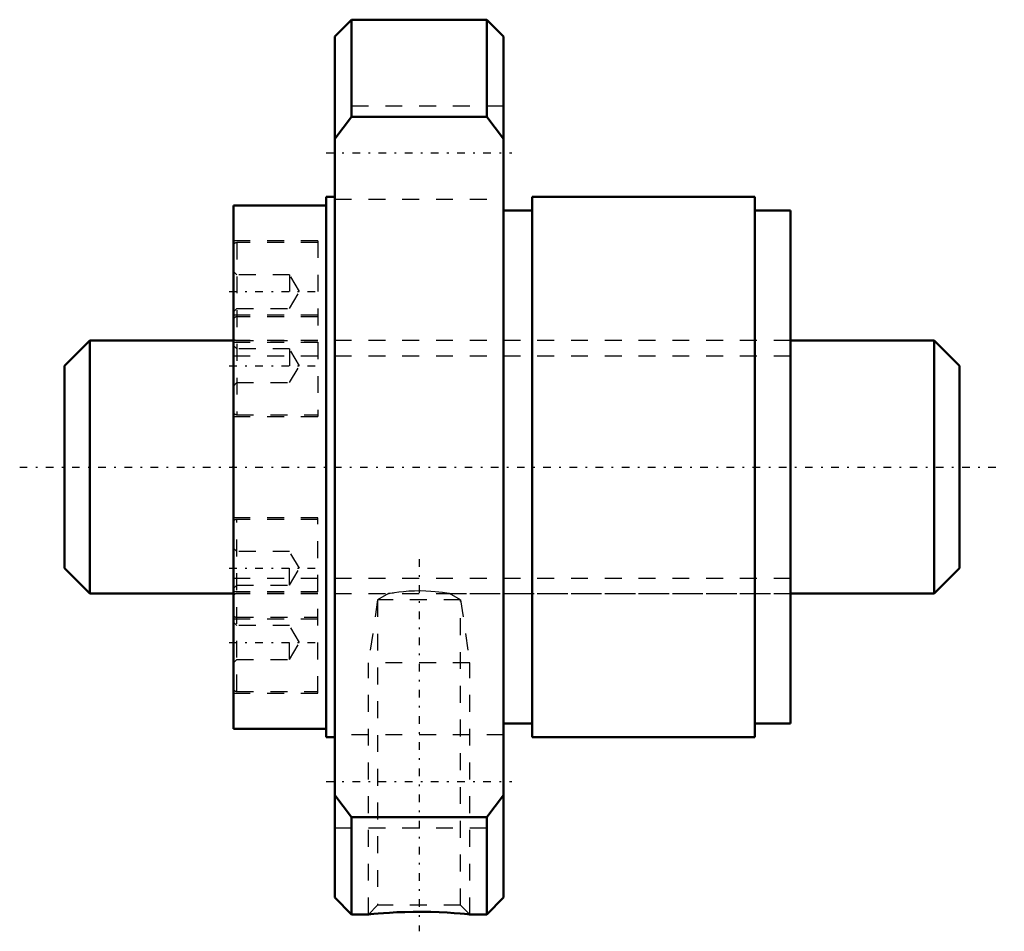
# Model space of a CAD drawing. Header units: millimetres. Extents: x -12.7 to 45.6, y -27.5 to 26.5.
import ezdxf

# ---------------------------------------------------------------- set-up
doc = ezdxf.new("R2010")
doc.units = ezdxf.units.MM
doc.linetypes.add('Center', pattern=[1.5, 0.45, -0.5, 0.05, -0.5])
doc.linetypes.add('Dashed', pattern=[2, 1, -1])
for name, color, linetype, lineweight in [('2d ConnectionPoints', 7, 'Continuous', 50), ('AM_0', 7, 'Continuous', 50), ('AM_5', 3, 'Continuous', 25), ('AM_7', 7, 'Center', 25), ('AM_9', 6, 'Dashed', 25)]:
    doc.layers.add(name, color=color, linetype=linetype, lineweight=lineweight)

# ---------------------------------------------------------------- blocks, each defined once
blk = doc.blocks.new('1_N0130WGF1530_1Nut_0_in_WGF1530_1G1_53LC3_N0_13_0_0_0')
at = {"layer": 'AM_0'}
for p, q in [((7, 26.5), (6, 25.5)), ((15, 26.5), (7, 26.5)), ((7, 26.5), (7, 20.736)), ((16, 25.5), (15, 26.5)), ((15, 26.5), (15, 20.736)), ((6, 25.5), (6, -25.5)), ((16, 25.5), (16, -25.5)), ((7, 20.736), (6, 19.442)), ((15, 20.736), (7, 20.736)), ((16, 19.442), (15, 20.736)), ((6, 16), (5.5, 16)), ((5.5, 16), (5.5, -16)), ((30.875, 16), (17.7, 16)), ((17.7, 16), (17.7, -16)), ((30.875, 16), (30.875, -16)), ((5.5, 15.5), (0, 15.5)), ((0, 15.5), (0, -15.5)), ((17.7, 15.2), (16, 15.2)), ((33, 15.2), (30.875, 15.2)), ((33, 15.2), (33, -15.2)), ((0, -15.5), (5.5, -15.5)), ((16, -15.2), (17.7, -15.2)), ((30.875, -15.2), (33, -15.2)), ((5.5, -16), (6, -16)), ((17.7, -16), (30.875, -16)), ((6, -19.442), (7, -20.736)), ((15, -20.736), (16, -19.442)), ((7, -20.736), (7, -26.5)), ((7, -20.736), (15, -20.736)), ((15, -20.736), (15, -26.5)), ((6, -25.5), (7, -26.5)), ((15, -26.5), (16, -25.5)), ((7, -26.5), (8.003, -26.5)), ((13.991, -26.5), (15, -26.5))]:
    blk.add_line(p, q, dxfattribs=at)
blk.add_lwpolyline([(8, -26.5), (8.036, -26.496), (8.144, -26.486), (8.326, -26.469), (8.573, -26.447), (8.885, -26.423), (9.256, -26.399), (9.681, -26.376), (10.149, -26.359), (10.653, -26.349), (11.169, -26.347), (11.694, -26.355), (12.19, -26.371), (12.666, -26.394), (13.072, -26.42), (13.429, -26.447), (13.691, -26.47), (13.882, -26.488), (13.979, -26.498), (14, -26.5)], dxfattribs=at)
at = {"layer": 'AM_5', "linetype": 'Dashed'}
for p, q in [((8.541, -7.875), (8, -11.6)), ((13.459, -7.875), (14, -11.6)), ((14, -11.6), (8, -11.6)), ((8, -26.5), (8, -11.6)), ((14, -26.5), (14, -11.6))]:
    blk.add_line(p, q, dxfattribs=at)
at = {"layer": 'AM_7'}
for p, q in [((5.5, 18.62), (16.5, 18.62)), ((-0.25, 10.392), (5.25, 10.392)), ((-0.25, 6), (5.25, 6)), ((11, -5.453), (11, -27.502)), ((-0.25, -6), (5.25, -6)), ((-0.25, -10.392), (5.25, -10.392)), ((5.5, -18.62), (16.5, -18.62))]:
    blk.add_line(p, q, dxfattribs=at)
at = {"layer": 'AM_9'}
for p, q in [((16, 21.37), (6, 21.37)), ((6, 15.87), (16, 15.87)), ((5, 13.392), (0, 13.392)), ((5, 13.292), (0.2, 13.292)), ((0.2, 13.292), (0.2, 3.1)), ((5, 13.392), (5, 3)), ((0.2, 11.392), (0, 11.592)), ((3.333, 11.392), (0.2, 11.392)), ((3.911, 10.392), (3.333, 11.392)), ((3.333, 11.392), (3.333, 9.392)), ((3.333, 9.392), (3.911, 10.392)), ((0, 9.192), (0.2, 9.392)), ((0.2, 9.392), (3.333, 9.392)), ((5, 9), (0, 9)), ((5, 8.9), (0.2, 8.9)), ((33, 7.5), (0, 7.5)), ((0, 7.392), (5, 7.392)), ((0.2, 7), (0, 7.2)), ((0.2, 7.492), (5, 7.492)), ((3.333, 7), (0.2, 7)), ((3.911, 6), (3.333, 7)), ((3.333, 7), (3.333, 5)), ((3.333, 5), (3.911, 6)), ((0, 4.8), (0.2, 5)), ((0.2, 5), (3.333, 5)), ((0, 3), (5, 3)), ((0.2, 3.1), (5, 3.1)), ((5, -3), (0, -3)), ((5, -3.1), (0.2, -3.1)), ((0.2, -13.292), (0.2, -3.1)), ((5, -13.392), (5, -3)), ((0.2, -5), (0, -4.8)), ((3.333, -5), (0.2, -5)), ((3.333, -7), (3.333, -5)), ((3.911, -6), (3.333, -5)), ((3.333, -7), (3.911, -6)), ((0, -7.2), (0.2, -7)), ((5, -7.392), (0, -7.392)), ((0, -7.5), (9.193, -7.5)), ((0.2, -7), (3.333, -7)), ((5, -7.492), (0.2, -7.492)), ((9.193, -7.499), (8.541, -7.875)), ((9.191, -7.5), (9.224, -7.494)), ((9.434, -7.461), (9.485, -7.454)), ((13.459, -7.875), (12.809, -7.5)), ((12.809, -7.5), (33, -7.5)), ((13.459, -7.875), (8.541, -7.875)), ((8.541, -7.875), (8.541, -25.959)), ((13.459, -25.959), (13.459, -7.875)), ((0, -9), (5, -9)), ((0.2, -9.392), (0, -9.192)), ((0.2, -8.9), (5, -8.9)), ((3.333, -9.392), (0.2, -9.392)), ((3.333, -11.392), (3.333, -9.392)), ((3.911, -10.392), (3.333, -9.392)), ((3.333, -11.392), (3.911, -10.392)), ((0, -11.592), (0.2, -11.392)), ((0.2, -11.392), (3.333, -11.392)), ((0, -13.392), (5, -13.392)), ((0.2, -13.292), (5, -13.292)), ((16, -15.87), (6, -15.87)), ((6, -21.37), (16, -21.37)), ((8.541, -25.959), (8, -26.5)), ((13.459, -25.959), (8.541, -25.959)), ((14, -26.5), (13.459, -25.959))]:
    blk.add_line(p, q, dxfattribs=at)
blk.add_lwpolyline([(12.809, -7.5), (12.788, -7.496), (12.645, -7.473), (12.375, -7.434), (11.958, -7.387), (11.686, -7.365), (11.391, -7.349), (11.065, -7.342), (10.728, -7.345), (10.397, -7.36), (10.074, -7.384), (9.794, -7.413), (9.545, -7.445), (9.401, -7.466), (9.288, -7.484), (9.218, -7.495), (9.191, -7.5), (9.191, -7.5)], dxfattribs=at)
for centre, start, end in [((0.2, 13.092), 90, 180), ((0.2, 8.7), 90, 180), ((0.2, 7.692), 180, 270), ((0.2, 3.3), 180, 270), ((0.2, -3.3), 90, 180), ((0.2, -7.692), 90, 180), ((0.2, -8.7), 180, 270), ((0.2, -13.092), 180, 270)]:
    blk.add_arc(centre, 0.2, start, end, dxfattribs=at)
blk = doc.blocks.new('2_N0130WGF1530_10Shaft_0_in_WGF1530_1G1_53LC3_N0_13_0_0_0')
at = {"layer": 'AM_0'}
for p, q in [((-8.5, 7.5), (-10, 6)), ((0, 7.5), (-8.5, 7.5)), ((-8.5, 7.5), (-8.5, -7.5)), ((41.5, 7.5), (33, 7.5)), ((43, 6), (41.5, 7.5)), ((41.5, 7.5), (41.5, -7.5)), ((-10, 6), (-10, -6)), ((43, 6), (43, -6)), ((-10, -6), (-8.5, -7.5)), ((41.5, -7.5), (43, -6)), ((-8.5, -7.5), (0, -7.5)), ((33, -7.5), (41.5, -7.5))]:
    blk.add_line(p, q, dxfattribs=at)
at = {"layer": 'AM_5', "linetype": 'Dashed'}
for p, q in [((0, 6.58), (33, 6.58)), ((0, -6.58), (33, -6.58))]:
    blk.add_line(p, q, dxfattribs=at)
at = {"layer": 'AM_7'}
blk.add_line((-12.65, 0), (45.65, 0), dxfattribs=at)
at = {"layer": 'AM_9'}
for p, q in [((33, 7.5), (0, 7.5)), ((0, -7.5), (33, -7.5))]:
    blk.add_line(p, q, dxfattribs=at)

msp = doc.modelspace()

# ---------------------------------------------------------------- linework, layer by layer
at = {"layer": '2d ConnectionPoints'}
msp.add_point((0, 0), dxfattribs=at)

# ---------------------------------------------------------------- block references
for name in ['1_N0130WGF1530_1Nut_0_in_WGF1530_1G1_53LC3_N0_13_0_0_0', '2_N0130WGF1530_10Shaft_0_in_WGF1530_1G1_53LC3_N0_13_0_0_0']:
    msp.add_blockref(name, (0, 0))

doc.saveas('drawing.dxf')
